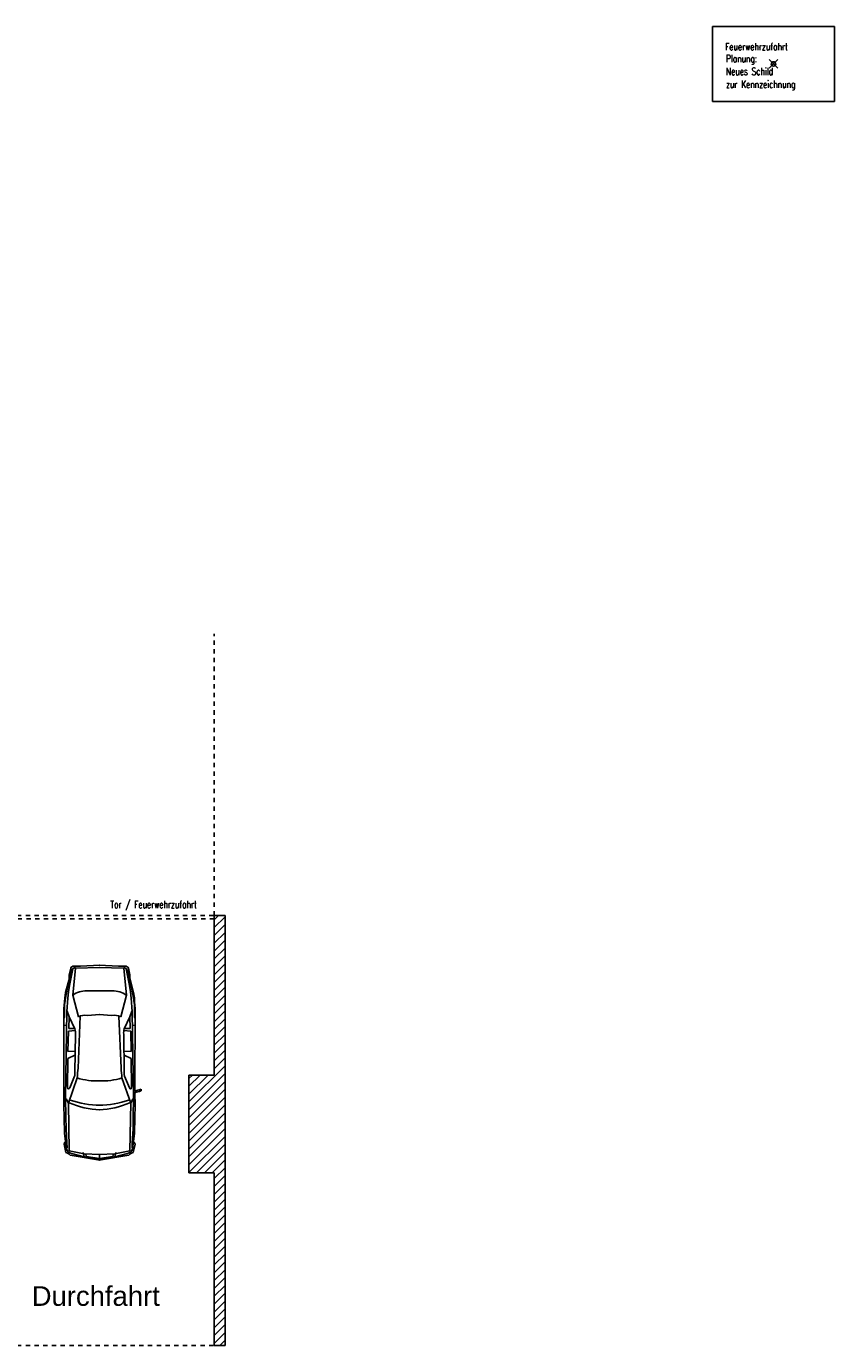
# Model space of a CAD drawing. Extents: x 30 to 188, y -145 to 605.
# Tile 10 of 23: x 95 to 113, y -3 to 28. Entities that reach past the tile are written whole.
import ezdxf

# ---------------------------------------------------------------- set-up
doc = ezdxf.new("R2010")
doc.units = 0
doc.header["$LTSCALE"] = 0.0125
doc.header["$PDMODE"] = 35
doc.header["$PDSIZE"] = 0.1
doc.linetypes.add('VERDECKT', pattern=[9.525, 6.35, -3.175])
for name, color, linetype in [('Auto', 9, 'Continuous'), ('Grundriß', 2, 'Continuous'), ('Masznahmen', 7, 'Continuous'), ('Raumbezeichnung', 2, 'Continuous'), ('Schraffur', 8, 'Continuous'), ('Text', 7, 'Continuous'), ('Unterzüge', 9, 'VERDECKT')]:
    doc.layers.add(name, color=color, linetype=linetype)
doc.styles.add('ROMAN', font='ARIAL.TTF')
doc.styles.add('romans-07', font='Romans.shx', dxfattribs={"width": 0.75})

# ---------------------------------------------------------------- blocks, each defined once
blk = doc.blocks.new('SYMBOL_Kfz_8')
at = {"linetype": 'Continuous'}
for p, q in [((-2.546, -0.018, 0.02), (-2.428, 0.664, 0.02)), ((-2.468, 0.344, 0.02), (-2.388, 0.634, 0.02)), ((-2.398, 0.344, 0.02), (-2.328, 0.684, 0.02)), ((-2.178, 0.804, 0.02), (-2.368, 0.764, 0.02)), ((-2.328, 0.684, 0.02), (-1.238, 0.704, 0.02)), ((-2.287, 0.749, 0.02), (-1.93, 0.792, 0.02)), ((-2.261, 0.736, 0.02), (-2.269, 0.751, 0.02)), ((-2.145, 0.742, 0.02), (-2.261, 0.736, 0.02)), ((-2.128, 0.784, 0.02), (-2.178, 0.804, 0.02)), ((-1.822, 0.759, 0.02), (-2.145, 0.742, 0.02)), ((-1.93, 0.792, 0.02), (-1.568, 0.801, 0.02)), ((-1.55, 0.763, 0.02), (-1.822, 0.759, 0.02)), ((-1.568, 0.801, 0.02), (-1.288, 0.805, 0.02)), ((-1.106, 0.768, 0.02), (-1.55, 0.763, 0.02)), ((-1.288, 0.805, 0.02), (0.923, 0.807, 0.02)), ((-1.238, 0.704, 0.02), (-1.138, 0.754, 0.02)), ((-0.658, 0.504, 0.02), (-1.238, 0.704, 0.02)), ((-1.106, 0.768, 0.02), (0.864, 0.738, 0.02)), ((-0.218, 0.714, 0.02), (-0.888, 0.724, 0.02)), ((-0.888, 0.674, 0.02), (-0.618, 0.564, 0.02)), ((-0.138, 0.554, 0.02), (-0.218, 0.714, 0.02)), ((0.412, 0.704, 0.02), (-0.058, 0.714, 0.02)), ((-0.058, 0.714, 0.02), (-0.048, 0.544, 0.02)), ((0.424, 0.546, 0.02), (0.412, 0.704, 0.02)), ((0.462, 0.554, 0.02), (0.742, 0.684, 0.02)), ((0.742, 0.684, 0.02), (0.472, 0.694, 0.02)), ((0.472, 0.694, 0.02), (0.472, 0.56, 0.02)), ((0.545, 0.806, 0.02), (0.541, 0.751, 0.02)), ((0.699, 0.805, 0.02), (0.729, 0.792, 0.02)), ((0.729, 0.792, 0.02), (1.01, 0.791, 0.02)), ((0.742, 0.684, 0.02), (0.868, 0.729, 0.02)), ((1.234, 0.606, 0.02), (0.742, 0.474, 0.02)), ((0.864, 0.738, 0.02), (1.162, 0.716, 0.02)), ((1.079, 0.792, 0.02), (0.923, 0.807, 0.02)), ((1.01, 0.791, 0.02), (1.213, 0.764, 0.02)), ((1.174, 0.789, 0.02), (1.079, 0.792, 0.02)), ((1.162, 0.716, 0.02), (1.308, 0.7, 0.02)), ((1.295, 0.769, 0.02), (1.174, 0.789, 0.02)), ((1.213, 0.764, 0.02), (1.675, 0.671, 0.02)), ((1.232, 0.606, 0.02), (1.852, 0.544, 0.02)), ((1.658, 0.675, 0.02), (1.295, 0.769, 0.02)), ((1.308, 0.7, 0.02), (1.494, 0.668, 0.02)), ((1.494, 0.668, 0.02), (1.84, 0.604, 0.02)), ((1.697, 0.688, 0.02), (1.595, 0.687, 0.02)), ((1.675, 0.671, 0.02), (1.84, 0.608, 0.02)), ((1.856, 0.651, 0.02), (1.697, 0.688, 0.02)), ((1.84, 0.608, 0.02), (1.849, 0.595, 0.02)), ((1.874, 0.639, 0.02), (1.856, 0.651, 0.02)), ((1.883, 0.622, 0.02), (1.874, 0.639, 0.02)), ((1.896, 0.6, 0.02), (1.883, 0.622, 0.02)), ((-2.526, -0.018, 0.02), (-2.468, 0.344, 0.02)), ((-2.395, 0.358, 0.02), (-2.468, 0.344, 0.02)), ((-2.401, 0.308, 0.02), (-2.46, 0.297, 0.02)), ((-2.417, -0.018, 0.02), (-2.398, 0.344, 0.02)), ((-2.368, 0.364, 0.02), (-2.396, 0.359, 0.02)), ((-0.528, 0.554, 0.02), (0.342, 0.544, 0.02)), ((-0.438, 0.484, 0.02), (0.752, 0.434, 0.02)), ((1.849, 0.595, 0.02), (1.853, 0.582, 0.02)), ((1.871, -0.018, 0.02), (1.852, 0.544, 0.02)), ((1.853, 0.582, 0.02), (1.858, 0.561, 0.02)), ((1.858, 0.561, 0.02), (1.858, 0.544, 0.02)), ((1.896, 0.587, 0.02), (1.896, 0.6, 0.02)), ((1.902, 0.424, 0.02), (1.896, 0.587, 0.02)), ((1.92, -0.018, 0.02), (1.902, 0.424, 0.02)), ((-2.546, 0, 0.02), (-2.428, -0.683, 0.02)), ((-2.526, 0, 0.02), (-2.468, -0.363, 0.02)), ((-2.46, 0.297, 0.02), (-2.505, -0.009, 0.02)), ((-2.417, 0, 0.02), (-2.398, -0.363, 0.02)), ((0.79, -0.018, 0.02), (0.772, 0.274, 0.02)), ((0.79, 0, 0.02), (0.772, -0.293, 0.02)), ((1.332, -0.018, 0.02), (1.332, 0.284, 0.02)), ((1.332, 0, 0.02), (1.332, -0.303, 0.02)), ((1.871, 0, 0.02), (1.852, -0.563, 0.02)), ((1.92, 0, 0.02), (1.902, -0.443, 0.02)), ((-2.505, -0.009, 0.02), (-2.417, -0.009, 0.02)), ((-2.505, -0.009, 0.02), (-2.417, -0.009, 0.02)), ((-2.46, -0.315, 0.02), (-2.505, -0.009, 0.02)), ((-2.468, -0.363, 0.02), (-2.388, -0.653, 0.02)), ((-2.395, -0.377, 0.02), (-2.468, -0.363, 0.02)), ((-2.401, -0.327, 0.02), (-2.46, -0.315, 0.02)), ((-2.398, -0.363, 0.02), (-2.328, -0.703, 0.02)), ((-2.368, -0.383, 0.02), (-2.396, -0.377, 0.02)), ((-0.658, -0.523, 0.02), (-1.238, -0.723, 0.02)), ((-0.888, -0.693, 0.02), (-0.618, -0.583, 0.02)), ((-0.528, -0.573, 0.02), (0.342, -0.563, 0.02)), ((-0.438, -0.503, 0.02), (0.752, -0.453, 0.02)), ((-0.138, -0.573, 0.02), (-0.218, -0.733, 0.02)), ((-0.058, -0.733, 0.02), (-0.048, -0.563, 0.02)), ((0.424, -0.564, 0.02), (0.412, -0.723, 0.02)), ((0.462, -0.573, 0.02), (0.742, -0.703, 0.02)), ((0.472, -0.713, 0.02), (0.472, -0.578, 0.02)), ((1.234, -0.624, 0.02), (0.742, -0.493, 0.02)), ((1.232, -0.625, 0.02), (1.852, -0.563, 0.02)), ((1.849, -0.613, 0.02), (1.853, -0.601, 0.02)), ((1.853, -0.601, 0.02), (1.858, -0.579, 0.02)), ((1.858, -0.579, 0.02), (1.858, -0.562, 0.02)), ((1.902, -0.443, 0.02), (1.896, -0.605, 0.02)), ((-2.178, -0.823, 0.02), (-2.368, -0.783, 0.02)), ((-2.328, -0.703, 0.02), (-1.238, -0.723, 0.02)), ((-2.287, -0.767, 0.02), (-1.93, -0.81, 0.02)), ((-2.261, -0.754, 0.02), (-2.269, -0.769, 0.02)), ((-2.145, -0.76, 0.02), (-2.261, -0.754, 0.02)), ((-2.128, -0.803, 0.02), (-2.178, -0.823, 0.02)), ((-1.822, -0.777, 0.02), (-2.145, -0.76, 0.02)), ((-1.93, -0.81, 0.02), (-1.568, -0.819, 0.02)), ((-1.55, -0.781, 0.02), (-1.822, -0.777, 0.02)), ((-1.568, -0.819, 0.02), (-1.288, -0.823, 0.02)), ((-1.106, -0.786, 0.02), (-1.55, -0.781, 0.02)), ((-1.288, -0.823, 0.02), (-0.999, -0.819, 0.02)), ((-1.238, -0.723, 0.02), (-1.138, -0.773, 0.02)), ((-1.106, -0.786, 0.02), (0.864, -0.756, 0.02)), ((-0.987, -0.794, 0.02), (-0.999, -0.82, 0.02)), ((-0.999, -0.82, 0.02), (-0.99, -0.845, 0.02)), ((-0.99, -0.845, 0.02), (-0.968, -0.923, 0.02)), ((-0.978, -0.794, 0.02), (-0.987, -0.794, 0.02)), ((-0.961, -0.798, 0.02), (-0.978, -0.794, 0.02)), ((-0.952, -0.841, 0.02), (-0.961, -0.798, 0.02)), ((-0.956, -0.819, 0.02), (-0.952, -0.819, 0.02)), ((-0.952, -0.819, 0.02), (0.923, -0.826, 0.02)), ((-0.92, -0.961, 0.02), (-0.952, -0.841, 0.02)), ((-0.218, -0.733, 0.02), (-0.888, -0.743, 0.02)), ((0.412, -0.723, 0.02), (-0.058, -0.733, 0.02)), ((0.742, -0.703, 0.02), (0.472, -0.713, 0.02)), ((0.545, -0.824, 0.02), (0.541, -0.769, 0.02)), ((0.699, -0.823, 0.02), (0.729, -0.81, 0.02)), ((0.729, -0.81, 0.02), (1.01, -0.81, 0.02)), ((0.742, -0.703, 0.02), (0.868, -0.747, 0.02)), ((0.864, -0.756, 0.02), (1.162, -0.734, 0.02)), ((1.079, -0.81, 0.02), (0.923, -0.826, 0.02)), ((1.01, -0.81, 0.02), (1.213, -0.782, 0.02)), ((1.174, -0.807, 0.02), (1.079, -0.81, 0.02)), ((1.162, -0.734, 0.02), (1.308, -0.719, 0.02)), ((1.295, -0.787, 0.02), (1.174, -0.807, 0.02)), ((1.213, -0.782, 0.02), (1.675, -0.689, 0.02)), ((1.658, -0.693, 0.02), (1.295, -0.787, 0.02)), ((1.308, -0.719, 0.02), (1.494, -0.686, 0.02)), ((1.494, -0.686, 0.02), (1.84, -0.622, 0.02)), ((1.697, -0.706, 0.02), (1.595, -0.705, 0.02)), ((1.675, -0.689, 0.02), (1.84, -0.626, 0.02)), ((1.856, -0.67, 0.02), (1.697, -0.706, 0.02)), ((1.84, -0.626, 0.02), (1.849, -0.613, 0.02)), ((1.874, -0.657, 0.02), (1.856, -0.67, 0.02)), ((1.883, -0.64, 0.02), (1.874, -0.657, 0.02)), ((1.896, -0.618, 0.02), (1.883, -0.64, 0.02)), ((1.896, -0.605, 0.02), (1.896, -0.618, 0.02)), ((-0.968, -0.923, 0.02), (-0.959, -0.953, 0.02)), ((-0.959, -0.953, 0.02), (-0.954, -0.961, 0.02)), ((-0.954, -0.961, 0.02), (-0.941, -0.965, 0.02)), ((-0.941, -0.965, 0.02), (-0.92, -0.96, 0.02))]:
    blk.add_line(p, q, dxfattribs=at)
for centre, radius, start, end in [((-2.575, 0.821, 0.02), 0.215, 313.2909, 344.7808), ((-2.248, 0.613, 0.02), 0.141, 105.9594, 171.3802), ((0.522, -0.082, 0.02), 1.911, 156.3421, 178.0814), ((0.928, -0.055, 0.02), 2.216, 161.0517, 179.0447), ((-0.883, 0.699, 0.02), 0.0255, 101.3092, 258.6908), ((0.83, 0.303, 0.02), 0.503, 357.89, 36.818), ((0.871, 0.04, 0.02), 1.601, 163.1114, 182.101), ((-1.481, -9.776, 0.02), 10.313, 84.1918, 85.4191), ((-0.563, 0.665, 0.02), 0.114, 241.7037, 253.9636), ((-0.553, 1.31, 0.02), 0.756, 266.7866, 271.8961), ((0.376, 0.872, 0.02), 0.329, 264.2184, 285.3091), ((0.358, 0.314, 0.02), 0.416, 354.4666, 22.5948), ((0.522, 0.064, 0.02), 1.911, 181.9186, 203.6579), ((0.928, 0.037, 0.02), 2.216, 180.9554, 198.9483), ((0.871, -0.059, 0.02), 1.601, 177.899, 196.8886), ((0.358, -0.333, 0.02), 0.416, 337.4052, 5.5334), ((-1.481, 9.758, 0.02), 10.313, 274.5809, 275.8082), ((-0.563, -0.683, 0.02), 0.114, 106.0364, 118.2962), ((-0.553, -1.328, 0.02), 0.756, 88.1039, 93.2134), ((0.376, -0.89, 0.02), 0.329, 74.6909, 95.7816), ((0.83, -0.321, 0.02), 0.503, 323.182, 2.11), ((-2.575, -0.839, 0.02), 0.215, 15.2192, 46.7092), ((-2.248, -0.631, 0.02), 0.141, 188.6198, 254.0406), ((-0.883, -0.718, 0.02), 0.0255, 101.3092, 258.6908)]:
    blk.add_arc(centre, radius, start, end, dxfattribs=at)

msp = doc.modelspace()

# ---------------------------------------------------------------- hatches: boundary and pattern name
at = {"layer": 'Schraffur'}
h = msp.add_hatch(dxfattribs=at)
h.set_pattern_fill('ANSI31', color=256, scale=0.04, angle=180, style=0)
h.paths.add_polyline_path([(99.376, 7.2635), (99.126, 7.2635), (99.126, 3.6135), (98.546, 3.6135), (98.546, 1.3735), (99.126, 1.3735), (99.126, -2.5815), (99.376, -2.5815)])

# ---------------------------------------------------------------- linework, layer by layer
at = {"layer": 'Grundriß'}
for p, q in [((99.126, 7.2635), (99.376, 7.2635)), ((99.126, 7.2635), (99.126, 3.6135)), ((99.376, 7.2635), (99.376, -2.5815)), ((99.126, 3.6135), (98.546, 3.6135)), ((98.546, 3.6135), (98.546, 1.3735)), ((99.126, 1.3735), (98.546, 1.3735)), ((99.126, 1.3735), (99.126, -2.5815)), ((99.126, -2.5815), (99.376, -2.5815))]:
    msp.add_line(p, q, dxfattribs=at)
at = {"layer": 'Masznahmen', "linetype": 'Continuous', "ltscale": 2.4384}
for p, q in [((110.533, 27.6221), (110.533, 25.9031)), ((113.3324, 27.6221), (110.533, 27.6221)), ((113.3324, 25.9031), (113.3324, 27.6221)), ((110.533, 25.9031), (113.3324, 25.9031))]:
    msp.add_line(p, q, dxfattribs=at)
msp.add_point((111.9328, 26.7626), dxfattribs=at)
at = {"layer": 'Unterzüge'}
msp.add_line((99.126, 7.2635), (99.126, 13.713), dxfattribs=at)
at = {"layer": 'Unterzüge', "ltscale": 0.3}
for p, q in [((94.406, 7.2635), (99.126, 7.2635)), ((94.4211, 7.1877), (99.1411, 7.1877)), ((94.406, -2.5815), (99.126, -2.5815))]:
    msp.add_line(p, q, dxfattribs=at)

# ---------------------------------------------------------------- block references
at = {"layer": 'Auto', "rotation": 90}
msp.add_blockref('SYMBOL_Kfz_8', (96.4883, 4.2075), dxfattribs=at)

# ---------------------------------------------------------------- texts
at = {"layer": 'Masznahmen', "linetype": 'Continuous', "ltscale": 2.4384, "style": 'romans-07', "width": 0.75}
for s, p in [('Feuerwehrzufahrt', (110.8238, 27.0744)), ('Planung:', (110.8447, 26.8019)), ('Neues Schild', (110.8447, 26.5084)), ('zur Kennzeichnung', (110.8447, 26.2149))]:
    msp.add_text(s, height=0.166, dxfattribs=at).set_placement(p)
at = {"layer": 'Raumbezeichnung', "color": 7, "linetype": 'Continuous', "ltscale": 4, "insert": (94.9442, -1.221), "char_height": 0.45, "attachment_point": 1, "style": 'ROMAN'}
msp.add_mtext('Durchfahrt', dxfattribs=at)
at = {"layer": 'Text', "color": 7, "linetype": 'Continuous', "ltscale": 2.4384, "style": 'romans-07', "width": 0.75}
msp.add_text('Tor / Feuerwehrzufahrt', height=0.166, dxfattribs=at).set_placement((96.7451, 7.4364))

doc.saveas('drawing.dxf')
